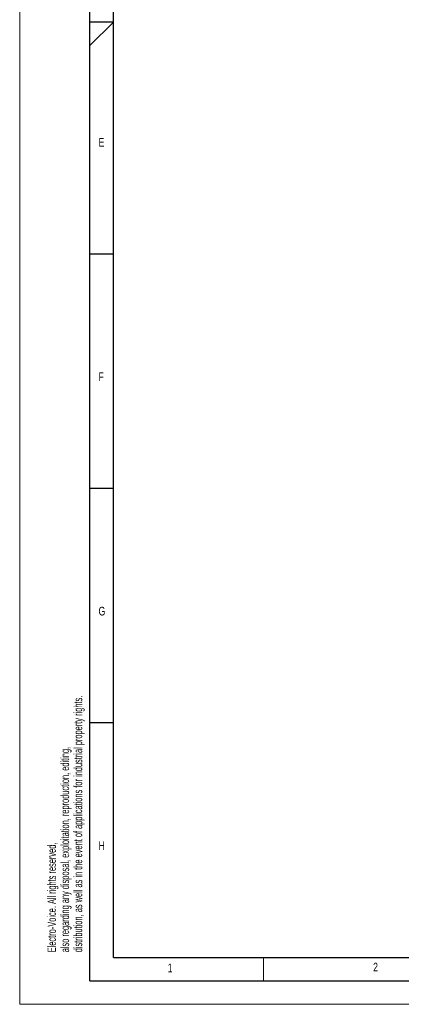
# Model space of a CAD drawing. Header units: millimetres. Extents: x 0 to 594, y 0 to 420.
# Tile 1 of 43: x 0 to 81, y 0 to 210. Entities that reach past the tile are written whole.
import ezdxf

# ---------------------------------------------------------------- set-up
doc = ezdxf.new("R2010")
doc.units = ezdxf.units.MM
doc.layers.add('FORMAT', color=7, linetype='Continuous')
doc.styles.add('SLDTEXTSTYLE0', font='TXT', dxfattribs={"width": 0.75})
doc.styles.add('SLDTEXTSTYLE1', font='TXT', dxfattribs={"width": 0.605})

msp = doc.modelspace()

# ---------------------------------------------------------------- linework, layer by layer
at = {"color": 7, "linetype": 'Continuous', "lineweight": 18}
for p, q in [((0, 0), (0, 420)), ((52, 10), (52, 5)), ((0, 0), (594, 0))]:
    msp.add_line(p, q, dxfattribs=at)
at = {"layer": 'FORMAT'}
for p, q in [((15, 5), (15, 415)), ((20, 10), (20, 410)), ((20, 209.5), (15, 209.5)), ((15, 204.485), (20, 209.5)), ((20, 160), (15, 160)), ((20, 110), (15, 110)), ((20, 60), (15, 60)), ((20, 10), (584, 10)), ((15, 5), (589, 5))]:
    msp.add_line(p, q, dxfattribs=at)

# ---------------------------------------------------------------- texts
at = {"color": 7, "linetype": 'Continuous', "lineweight": 0, "char_height": 1.8, "attachment_point": 1, "rotation": 90, "style": 'SLDTEXTSTYLE1'}
for s, insert in [('distribution, as well as in the event of applications for industrial property rights.', (11.542, 11.093)), ('also regarding any disposal, exploitation, reproduction, editing,', (8.742, 11.093)), ('Electro-Voice. All rights reserved,', (5.942, 11.093))]:
    msp.add_mtext(s, dxfattribs=dict(at, insert=insert))
at = {"layer": 'FORMAT', "char_height": 1.852, "attachment_point": 1, "style": 'SLDTEXTSTYLE0'}
for s, insert in [('E', (16.822, 184.783)), ('F', (16.822, 134.783)), ('G', (16.822, 84.783)), ('H', (16.822, 34.783)), ('1', (31.587, 8.668)), ('2', (75.416, 8.874))]:
    msp.add_mtext(s, dxfattribs=dict(at, insert=insert))

doc.saveas('drawing.dxf')
